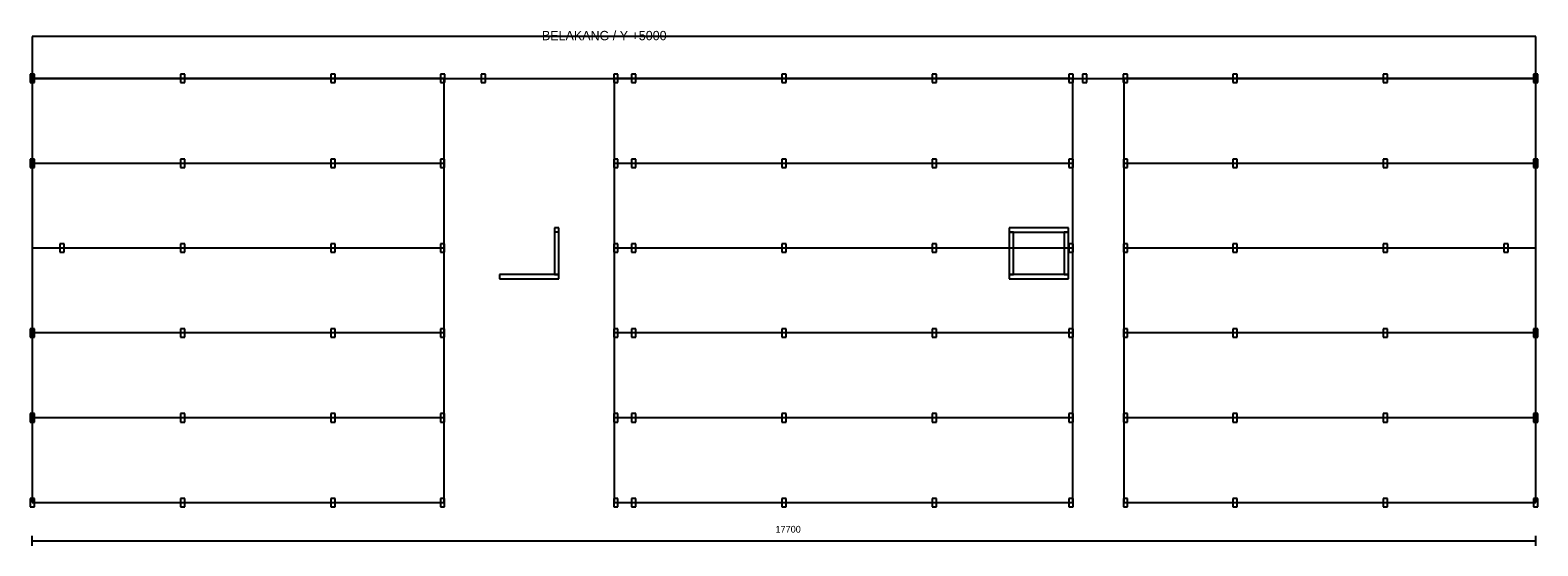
# Model space of a CAD drawing. Header units: millimetres. Extents: x -25 to 17725, y -510 to 5569.
import ezdxf

# ---------------------------------------------------------------- set-up
doc = ezdxf.new("R2010")
doc.units = ezdxf.units.MM
for name, color, linetype, true_color in [('dek', 7, 'Continuous', 0x657f45), ('dim', 7, 'Continuous', 0x526e80), ('kolom', 7, 'Continuous', 0x1c292c)]:
    doc.layers.add(name, color=color, linetype=linetype, true_color=true_color)

msp = doc.modelspace()

# ---------------------------------------------------------------- linework, layer by layer
at = {"layer": 'dek'}
for p, q in [((17700.01, 5492.01), (0, 5492.01)), ((0, 5492.01), (0, 5000)), ((17700.01, 5000), (17700.01, 5492.01)), ((0, 5000), (17700.01, 5000)), ((4850.04, 5000), (0, 5000)), ((0, 5000), (0, 4000.01)), ((4850.04, 4000.01), (4850.04, 5000)), ((12250.06, 5000), (6850.08, 5000)), ((6850.08, 5000), (6850.08, 4000.01)), ((12250.06, 4000.01), (12250.06, 5000)), ((17700.01, 5000), (12850.06, 5000)), ((12850.06, 5000), (12850.06, 4000.01)), ((17700.01, 4000.01), (17700.01, 5000)), ((0, 4000.01), (4850.04, 4000.01)), ((0, 4000.01), (0, 3000)), ((4850.04, 3000), (4850.04, 4000.01)), ((6850.08, 4000.01), (12250.06, 4000.01)), ((6850.08, 4000.01), (6850.08, 3000)), ((12250.06, 3000), (12250.06, 4000.01)), ((12850.06, 4000.01), (17700.01, 4000.01)), ((12850.06, 4000.01), (12850.06, 3000)), ((17700.01, 3000), (17700.01, 4000.01)), ((6200.06, 3238.14), (6150.06, 3238.14)), ((6150.06, 3238.14), (6150.06, 3188.15)), ((6200.06, 3188.15), (6200.06, 3238.14)), ((12200.05, 3238.14), (11500.04, 3238.14)), ((11500.04, 3238.14), (11500.04, 3188.15)), ((12200.05, 3188.15), (12200.05, 3238.14)), ((6200.06, 3188.15), (6150.07, 3188.15)), ((6150.07, 3188.15), (6150.07, 2688.16)), ((6200.06, 2688.16), (6200.06, 3188.15)), ((11500.04, 3188.15), (12200.05, 3188.15)), ((11550.03, 3188.15), (11500.04, 3188.15)), ((11500.04, 3188.15), (11500.04, 3000)), ((11550.03, 3000), (11550.03, 3188.15)), ((12200.05, 3188.15), (12150.06, 3188.15)), ((12150.06, 3188.15), (12150.06, 3000)), ((12200.05, 3000), (12200.05, 3188.15)), ((4850.04, 3000), (0, 3000)), ((0, 3000), (0, 2000.01)), ((4850.04, 2000.01), (4850.04, 3000)), ((12250.06, 3000), (6850.08, 3000)), ((6850.08, 3000), (6850.08, 2000.01)), ((11550.03, 3000), (11500.04, 3000)), ((11500.04, 3000), (11500.04, 2688.16)), ((11550.03, 2688.16), (11550.03, 3000)), ((12200.05, 3000), (12150.06, 3000)), ((12150.06, 3000), (12150.06, 2688.16)), ((12200.05, 2688.16), (12200.05, 3000)), ((12250.06, 2000.01), (12250.06, 3000)), ((17700.01, 3000), (12850.06, 3000)), ((12850.06, 3000), (12850.06, 2000.01)), ((17700.01, 2000.01), (17700.01, 3000)), ((6200.06, 2688.16), (5500.05, 2688.16)), ((5500.05, 2688.16), (5500.05, 2638.17)), ((6150.07, 2688.16), (6200.06, 2688.16)), ((6200.06, 2638.17), (6200.06, 2688.16)), ((12200.05, 2688.16), (11500.04, 2688.16)), ((11500.04, 2688.16), (11500.04, 2638.17)), ((11500.04, 2688.16), (11550.03, 2688.16)), ((12150.06, 2688.16), (12200.05, 2688.16)), ((12200.05, 2638.17), (12200.05, 2688.16)), ((5500.05, 2638.17), (6200.06, 2638.17)), ((11500.04, 2638.17), (12200.05, 2638.17)), ((4850.04, 1999.98), (0, 1999.98)), ((0, 1999.98), (0, 999.99)), ((4850.04, 999.99), (4850.04, 1999.98)), ((12250.06, 1999.98), (6850.08, 1999.98)), ((6850.08, 1999.98), (6850.08, 999.99)), ((12250.06, 999.99), (12250.06, 1999.98)), ((17700.01, 1999.98), (12850.06, 1999.98)), ((12850.06, 1999.98), (12850.06, 999.99)), ((17700.01, 999.99), (17700.01, 1999.98)), ((4850.04, 999.99), (0, 999.99)), ((0, 999.99), (0, 0)), ((4850.04, 0), (4850.04, 999.99)), ((12250.06, 999.99), (6850.08, 999.99)), ((6850.08, 999.99), (6850.08, 0)), ((12250.06, 0), (12250.06, 999.99)), ((17700.01, 999.99), (12850.06, 999.99)), ((12850.06, 999.99), (12850.06, 0)), ((17700.01, 0), (17700.01, 999.99)), ((0, 0), (4850.04, 0)), ((6850.08, 0), (12250.06, 0)), ((12850.06, 0), (17700.01, 0))]:
    msp.add_line(p, q, dxfattribs=at)
at = {"layer": 'dim'}
for p, q in [((0, -510), (0, -390)), ((0, -450), (17700, -450)), ((17700, -510), (17700, -390))]:
    msp.add_line(p, q, dxfattribs=at)
at = {"layer": 'kolom'}
for p, q in [((25, 5050), (-25, 5050)), ((-25, 5050), (-25, 4950)), ((25, 4950), (25, 5050)), ((1795, 5050), (1745, 5050)), ((1745, 5050), (1745, 4950)), ((1795, 4950), (1795, 5050)), ((3565.01, 5050), (3515.01, 5050)), ((3515.01, 5050), (3515.01, 4950)), ((3565.01, 4950), (3565.01, 5050)), ((4855.2, 5050), (4805.2, 5050)), ((4805.2, 5050), (4805.2, 4950)), ((4855.2, 4950), (4855.2, 5050)), ((5335.01, 5050), (5285.01, 5050)), ((5285.01, 5050), (5285.01, 4950)), ((5335.01, 4950), (5335.01, 5050)), ((6894.92, 5050), (6844.92, 5050)), ((6844.92, 5050), (6844.92, 4950)), ((6894.92, 4950), (6894.92, 5050)), ((7104.99, 5050), (7054.99, 5050)), ((7054.99, 5050), (7054.99, 4950)), ((7104.99, 4950), (7104.99, 5050)), ((8874.99, 5050), (8824.99, 5050)), ((8824.99, 5050), (8824.99, 4950)), ((8874.99, 4950), (8874.99, 5050)), ((10644.99, 5050), (10594.99, 5050)), ((10594.99, 5050), (10594.99, 4950)), ((10644.99, 4950), (10644.99, 5050)), ((12255.13, 5050), (12205.13, 5050)), ((12205.13, 5050), (12205.13, 4950)), ((12255.13, 4950), (12255.13, 5050)), ((12415, 5050), (12365, 5050)), ((12365, 5050), (12365, 4950)), ((12415, 4950), (12415, 5050)), ((12894.91, 5050), (12844.91, 5050)), ((12844.91, 5050), (12844.91, 4950)), ((12894.91, 4950), (12894.91, 5050)), ((14185, 5050), (14135, 5050)), ((14135, 5050), (14135, 4950)), ((14185, 4950), (14185, 5050)), ((15955.01, 5050), (15905.01, 5050)), ((15905.01, 5050), (15905.01, 4950)), ((15955.01, 4950), (15955.01, 5050)), ((17725.01, 5050), (17675.01, 5050)), ((17675.01, 5050), (17675.01, 4950)), ((17725.01, 4950), (17725.01, 5050)), ((-25, 4950), (25, 4950)), ((1745, 4950), (1795, 4950)), ((3515.01, 4950), (3565.01, 4950)), ((4805.2, 4950), (4855.2, 4950)), ((5285.01, 4950), (5335.01, 4950)), ((6844.92, 4950), (6894.92, 4950)), ((7054.99, 4950), (7104.99, 4950)), ((8824.99, 4950), (8874.99, 4950)), ((10594.99, 4950), (10644.99, 4950)), ((12205.13, 4950), (12255.13, 4950)), ((12365, 4950), (12415, 4950)), ((12844.91, 4950), (12894.91, 4950)), ((14135, 4950), (14185, 4950)), ((15905.01, 4950), (15955.01, 4950)), ((17675.01, 4950), (17725.01, 4950)), ((25, 4050.01), (-25, 4050.01)), ((-25, 4050.01), (-25, 3950.01)), ((-25, 3950.01), (25, 3950.01)), ((25, 3950.01), (25, 4050.01)), ((1795, 4050.01), (1745, 4050.01)), ((1745, 4050.01), (1745, 3950.01)), ((1745, 3950.01), (1795, 3950.01)), ((1795, 3950.01), (1795, 4050.01)), ((3565.01, 4050.01), (3515.01, 4050.01)), ((3515.01, 4050.01), (3515.01, 3950.01)), ((3515.01, 3950.01), (3565.01, 3950.01)), ((3565.01, 3950.01), (3565.01, 4050.01)), ((4855.04, 4050.01), (4805.04, 4050.01)), ((4805.04, 4050.01), (4805.04, 3950.01)), ((4805.04, 3950.01), (4855.04, 3950.01)), ((4855.04, 3950.01), (4855.04, 4050.01)), ((6895.01, 4050.01), (6845.01, 4050.01)), ((6845.01, 4050.01), (6845.01, 3950.01)), ((6845.01, 3950.01), (6895.01, 3950.01)), ((6895.01, 3950.01), (6895.01, 4050.01)), ((7104.99, 4050.01), (7054.99, 4050.01)), ((7054.99, 4050.01), (7054.99, 3950.01)), ((7054.99, 3950.01), (7104.99, 3950.01)), ((7104.99, 3950.01), (7104.99, 4050.01)), ((8874.9, 4050.01), (8824.9, 4050.01)), ((8824.9, 4050.01), (8824.9, 3950.01)), ((8824.9, 3950.01), (8874.9, 3950.01)), ((8874.9, 3950.01), (8874.9, 4050.01)), ((10644.99, 4050.01), (10594.99, 4050.01)), ((10594.99, 4050.01), (10594.99, 3950.01)), ((10594.99, 3950.01), (10644.99, 3950.01)), ((10644.99, 3950.01), (10644.99, 4050.01)), ((12255.07, 4050.01), (12205.07, 4050.01)), ((12205.07, 4050.01), (12205.07, 3950.01)), ((12205.07, 3950.01), (12255.07, 3950.01)), ((12255.07, 3950.01), (12255.07, 4050.01)), ((12895, 4050.01), (12845, 4050.01)), ((12845, 4050.01), (12845, 3950.01)), ((12845, 3950.01), (12895, 3950.01)), ((12895, 3950.01), (12895, 4050.01)), ((14185, 4050.01), (14135, 4050.01)), ((14135, 4050.01), (14135, 3950.01)), ((14135, 3950.01), (14185, 3950.01)), ((14185, 3950.01), (14185, 4050.01)), ((15955.01, 4050.01), (15905.01, 4050.01)), ((15905.01, 4050.01), (15905.01, 3950.01)), ((15905.01, 3950.01), (15955.01, 3950.01)), ((15955.01, 3950.01), (15955.01, 4050.01)), ((17725.01, 4050.01), (17675.01, 4050.01)), ((17675.01, 4050.01), (17675.01, 3950.01)), ((17675.01, 3950.01), (17725.01, 3950.01)), ((17725.01, 3950.01), (17725.01, 4050.01)), ((375.03, 3050), (325.03, 3050)), ((325.03, 3050), (325.03, 2950)), ((375.03, 2950), (375.03, 3050)), ((1795, 3050), (1745, 3050)), ((1745, 3050), (1745, 2950)), ((1795, 2950), (1795, 3050)), ((3565.01, 3050), (3515.01, 3050)), ((3515.01, 3050), (3515.01, 2950)), ((3565.01, 2950), (3565.01, 3050)), ((4855.04, 3050), (4805.04, 3050)), ((4805.04, 3050), (4805.04, 2950)), ((4855.04, 2950), (4855.04, 3050)), ((6895.01, 3050), (6845.01, 3050)), ((6845.01, 3050), (6845.01, 2950)), ((6895.01, 2950), (6895.01, 3050)), ((7104.99, 3050), (7054.99, 3050)), ((7054.99, 3050), (7054.99, 2950)), ((7104.99, 2950), (7104.99, 3050)), ((8874.9, 3050), (8824.9, 3050)), ((8824.9, 3050), (8824.9, 2950)), ((8874.9, 2950), (8874.9, 3050)), ((10644.99, 3050), (10594.99, 3050)), ((10594.99, 3050), (10594.99, 2950)), ((10644.99, 2950), (10644.99, 3050)), ((12255.07, 3050), (12205.07, 3050)), ((12205.07, 3050), (12205.07, 2950)), ((12255.07, 2950), (12255.07, 3050)), ((12895, 3050), (12845, 3050)), ((12845, 3050), (12845, 2950)), ((12895, 2950), (12895, 3050)), ((14185, 3050), (14135, 3050)), ((14135, 3050), (14135, 2950)), ((14185, 2950), (14185, 3050)), ((15955.01, 3050), (15905.01, 3050)), ((15905.01, 3050), (15905.01, 2950)), ((15955.01, 2950), (15955.01, 3050)), ((17375.07, 3050), (17325.07, 3050)), ((17325.07, 3050), (17325.07, 2950)), ((17375.07, 2950), (17375.07, 3050)), ((325.03, 2950), (375.03, 2950)), ((1745, 2950), (1795, 2950)), ((3515.01, 2950), (3565.01, 2950)), ((4805.04, 2950), (4855.04, 2950)), ((6845.01, 2950), (6895.01, 2950)), ((7054.99, 2950), (7104.99, 2950)), ((8824.9, 2950), (8874.9, 2950)), ((10594.99, 2950), (10644.99, 2950)), ((12205.07, 2950), (12255.07, 2950)), ((12845, 2950), (12895, 2950)), ((14135, 2950), (14185, 2950)), ((15905.01, 2950), (15955.01, 2950)), ((17325.07, 2950), (17375.07, 2950)), ((25, 2050.01), (-25, 2050.01)), ((-25, 2050.01), (-25, 1950.01)), ((25, 1950.01), (25, 2050.01)), ((1795, 2050.01), (1745, 2050.01)), ((1745, 2050.01), (1745, 1950.01)), ((1795, 1950.01), (1795, 2050.01)), ((3565.01, 2050.01), (3515.01, 2050.01)), ((3515.01, 2050.01), (3515.01, 1950.01)), ((3565.01, 1950.01), (3565.01, 2050.01)), ((4855.04, 2050.01), (4805.04, 2050.01)), ((4805.04, 2050.01), (4805.04, 1950.01)), ((4855.04, 1950.01), (4855.04, 2050.01)), ((6895.01, 2050.01), (6845.01, 2050.01)), ((6845.01, 2050.01), (6845.01, 1950.01)), ((6895.01, 1950.01), (6895.01, 2050.01)), ((7104.99, 2050.01), (7054.99, 2050.01)), ((7054.99, 2050.01), (7054.99, 1950.01)), ((7104.99, 1950.01), (7104.99, 2050.01)), ((8874.9, 2050.01), (8824.9, 2050.01)), ((8824.9, 2050.01), (8824.9, 1950.01)), ((8874.9, 1950.01), (8874.9, 2050.01)), ((10644.99, 2050.01), (10594.99, 2050.01)), ((10594.99, 2050.01), (10594.99, 1950.01)), ((10644.99, 1950.01), (10644.99, 2050.01)), ((12255.07, 2050.01), (12205.07, 2050.01)), ((12205.07, 2050.01), (12205.07, 1950.01)), ((12255.07, 1950.01), (12255.07, 2050.01)), ((12895, 2050.01), (12845, 2050.01)), ((12845, 2050.01), (12845, 1950.01)), ((12895, 1950.01), (12895, 2050.01)), ((14185, 2050.01), (14135, 2050.01)), ((14135, 2050.01), (14135, 1950.01)), ((14185, 1950.01), (14185, 2050.01)), ((15955.01, 2050.01), (15905.01, 2050.01)), ((15905.01, 2050.01), (15905.01, 1950.01)), ((15955.01, 1950.01), (15955.01, 2050.01)), ((17725.01, 2050.01), (17675.01, 2050.01)), ((17675.01, 2050.01), (17675.01, 1950.01)), ((17725.01, 1950.01), (17725.01, 2050.01)), ((-25, 1950.01), (25, 1950.01)), ((1745, 1950.01), (1795, 1950.01)), ((3515.01, 1950.01), (3565.01, 1950.01)), ((4805.04, 1950.01), (4855.04, 1950.01)), ((6845.01, 1950.01), (6895.01, 1950.01)), ((7054.99, 1950.01), (7104.99, 1950.01)), ((8824.9, 1950.01), (8874.9, 1950.01)), ((10594.99, 1950.01), (10644.99, 1950.01)), ((12205.07, 1950.01), (12255.07, 1950.01)), ((12845, 1950.01), (12895, 1950.01)), ((14135, 1950.01), (14185, 1950.01)), ((15905.01, 1950.01), (15955.01, 1950.01)), ((17675.01, 1950.01), (17725.01, 1950.01)), ((25, 1049.99), (-25, 1049.99)), ((-25, 1049.99), (-25, 949.99)), ((-25, 949.99), (25, 949.99)), ((25, 949.99), (25, 1049.99)), ((1795, 1049.99), (1745, 1049.99)), ((1745, 1049.99), (1745, 949.99)), ((1745, 949.99), (1795, 949.99)), ((1795, 949.99), (1795, 1049.99)), ((3565.01, 1049.99), (3515.01, 1049.99)), ((3515.01, 1049.99), (3515.01, 949.99)), ((3515.01, 949.99), (3565.01, 949.99)), ((3565.01, 949.99), (3565.01, 1049.99)), ((4855.04, 1049.99), (4805.04, 1049.99)), ((4805.04, 1049.99), (4805.04, 949.99)), ((4805.04, 949.99), (4855.04, 949.99)), ((4855.04, 949.99), (4855.04, 1049.99)), ((6895.01, 1049.99), (6845.01, 1049.99)), ((6845.01, 1049.99), (6845.01, 949.99)), ((6845.01, 949.99), (6895.01, 949.99)), ((6895.01, 949.99), (6895.01, 1049.99)), ((7104.99, 1049.99), (7054.99, 1049.99)), ((7054.99, 1049.99), (7054.99, 949.99)), ((7054.99, 949.99), (7104.99, 949.99)), ((7104.99, 949.99), (7104.99, 1049.99)), ((8874.9, 1049.99), (8824.9, 1049.99)), ((8824.9, 1049.99), (8824.9, 949.99)), ((8824.9, 949.99), (8874.9, 949.99)), ((8874.9, 949.99), (8874.9, 1049.99)), ((10644.99, 1049.99), (10594.99, 1049.99)), ((10594.99, 1049.99), (10594.99, 949.99)), ((10594.99, 949.99), (10644.99, 949.99)), ((10644.99, 949.99), (10644.99, 1049.99)), ((12255.07, 1049.99), (12205.07, 1049.99)), ((12205.07, 1049.99), (12205.07, 949.99)), ((12205.07, 949.99), (12255.07, 949.99)), ((12255.07, 949.99), (12255.07, 1049.99)), ((12895, 1049.99), (12845, 1049.99)), ((12845, 1049.99), (12845, 949.99)), ((12845, 949.99), (12895, 949.99)), ((12895, 949.99), (12895, 1049.99)), ((14185, 1049.99), (14135, 1049.99)), ((14135, 1049.99), (14135, 949.99)), ((14135, 949.99), (14185, 949.99)), ((14185, 949.99), (14185, 1049.99)), ((15955.01, 1049.99), (15905.01, 1049.99)), ((15905.01, 1049.99), (15905.01, 949.99)), ((15905.01, 949.99), (15955.01, 949.99)), ((15955.01, 949.99), (15955.01, 1049.99)), ((17725.01, 1049.99), (17675.01, 1049.99)), ((17675.01, 1049.99), (17675.01, 949.99)), ((17675.01, 949.99), (17725.01, 949.99)), ((17725.01, 949.99), (17725.01, 1049.99)), ((25, 50), (-25, 50)), ((-25, 50), (-25, -50)), ((25, -50), (25, 50)), ((1795, 50), (1745, 50)), ((1745, 50), (1745, -50)), ((1795, -50), (1795, 50)), ((3565.01, 50), (3515.01, 50)), ((3515.01, 50), (3515.01, -50)), ((3565.01, -50), (3565.01, 50)), ((4855.04, 50), (4805.04, 50)), ((4805.04, 50), (4805.04, -50)), ((4855.04, -50), (4855.04, 50)), ((6895.01, 50), (6845.01, 50)), ((6845.01, 50), (6845.01, -50)), ((6895.01, -50), (6895.01, 50)), ((7104.99, 50), (7054.99, 50)), ((7054.99, 50), (7054.99, -50)), ((7104.99, -50), (7104.99, 50)), ((8874.9, 50), (8824.9, 50)), ((8824.9, 50), (8824.9, -50)), ((8874.9, -50), (8874.9, 50)), ((10644.99, 50), (10594.99, 50)), ((10594.99, 50), (10594.99, -50)), ((10644.99, -50), (10644.99, 50)), ((12255.07, 50), (12205.07, 50)), ((12205.07, 50), (12205.07, -50)), ((12255.07, -50), (12255.07, 50)), ((12895, 50), (12845, 50)), ((12845, 50), (12845, -50)), ((12895, -50), (12895, 50)), ((14185, 50), (14135, 50)), ((14135, 50), (14135, -50)), ((14185, -50), (14185, 50)), ((15955.01, 50), (15905.01, 50)), ((15905.01, 50), (15905.01, -50)), ((15955.01, -50), (15955.01, 50)), ((17725.01, 50), (17675.01, 50)), ((17675.01, 50), (17675.01, -50)), ((17725.01, -50), (17725.01, 50)), ((-25, -50), (25, -50)), ((1745, -50), (1795, -50)), ((3515.01, -50), (3565.01, -50)), ((4805.04, -50), (4855.04, -50)), ((6845.01, -50), (6895.01, -50)), ((7054.99, -50), (7104.99, -50)), ((8824.9, -50), (8874.9, -50)), ((10594.99, -50), (10644.99, -50)), ((12205.07, -50), (12255.07, -50)), ((12845, -50), (12895, -50)), ((14135, -50), (14185, -50)), ((15905.01, -50), (15955.01, -50)), ((17675.01, -50), (17725.01, -50))]:
    msp.add_line(p, q, dxfattribs=at)

# ---------------------------------------------------------------- texts
at = {"layer": 'dim'}
for s, height, p in [('BELAKANG / Y +5000', 110, (6000, 5450)), ('17700', 80, (8750, -354))]:
    msp.add_text(s, height=height, dxfattribs=at).set_placement(p)

doc.saveas('drawing.dxf')
